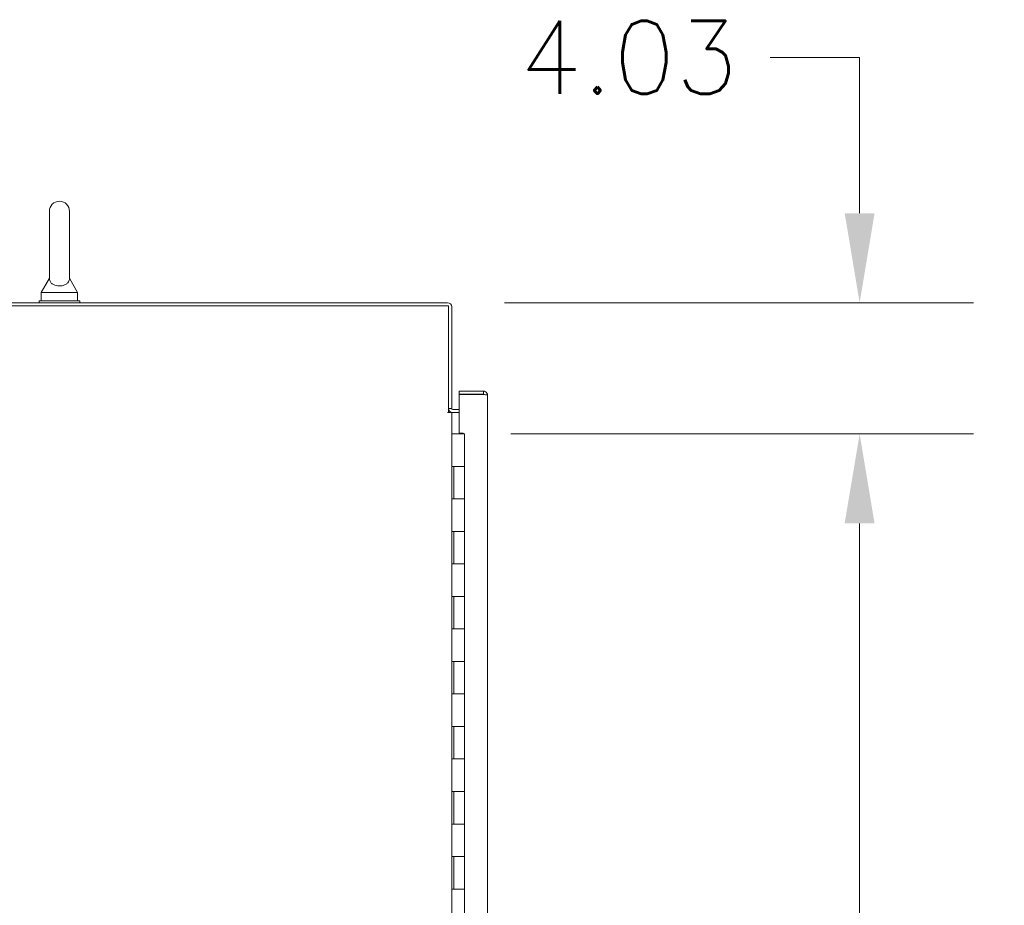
# Model space of a CAD drawing. Header units: inches. Extents: x 4 to 472, y 10 to 298.
# Tile 17 of 45: x 37 to 67, y 198 to 225. Entities that reach past the tile are written whole.
import ezdxf

# ---------------------------------------------------------------- set-up
doc = ezdxf.new("R2010")
doc.units = ezdxf.units.IN
doc.header["$LTSCALE"] = 28
doc.header["$MEASUREMENT"] = 0
doc.layers.add('Dimension (ANSI)', color=7, linetype='Continuous', lineweight=5)
doc.layers.add('Visible (ANSI)', color=7, linetype='Continuous', lineweight=5)
doc.styles.add('ROMANS', font='romans.shx')
doc.dimstyles.new('Default (ANSI)', dxfattribs={"dimscale": 28, "dimtxt": 0.08, "dimasz": 0.098425, "dimexe": 0.125, "dimexo": 0.0625, "dimgap": 0.031496, "dimtad": 0, "dimtih": 1, "dimtoh": 1, "dimrnd": 1e-08, "dimzin": 0, "dimdsep": 46, "dimtxsty": 'ROMANS', "dimcen": 0.09, "dimdle": 0.393701, "dimclrd": 256, "dimclre": 256, "dimclrt": 256, "dimadec": 0, "dimazin": 0, "dimtfac": 1.25, "dimtofl": 0, "dimtmove": 0, "dimatfit": 3, "dimfxl": 0, "dimtolj": 1, "dimtzin": 0, "dimlwd": -1, "dimlwe": -1, "dimarcsym": 0})

# ---------------------------------------------------------------- blocks, each defined once
blk = doc.blocks.new('*D19')
at = {"layer": 'Defpoints', "color": 0}
for p in [(49.872, 216.643), (50.068, 212.613), (62.541, 212.613)]:
    blk.add_point(p, dxfattribs=at)
at = {"layer": 'Dimension (ANSI)'}
for p, q in [((59.785, 224.19), (62.541, 224.19)), ((62.541, 224.19), (62.541, 222.155)), ((62.541, 219.399), (62.541, 222.155)), ((51.622, 216.643), (66.041, 216.643)), ((51.818, 212.613), (66.041, 212.613)), ((62.541, 209.858), (62.541, 207.102))]:
    blk.add_line(p, q, dxfattribs=at)
for points in [[(62.081, 219.399), (63, 219.399), (62.541, 216.643)], [(62.081, 209.858), (63, 209.858), (62.541, 212.613)]]:
    blk.add_solid(points, dxfattribs=at)
at = {"layer": 'Dimension (ANSI)', "insert": (52.076, 225.31), "char_height": 2.24, "attachment_point": 1, "style": 'ROMANS'}
blk.add_mtext('\\A1;4.03', dxfattribs=at)
blk = doc.blocks.new('*D30')
at = {"layer": 'Defpoints', "color": 0}
for p in [(50.392, 212.613), (50.392, 152.613), (62.541, 152.613)]:
    blk.add_point(p, dxfattribs=at)
at = {"layer": 'Dimension (ANSI)'}
for p, q in [((52.142, 212.613), (66.041, 212.613)), ((62.541, 209.858), (62.541, 188.349)), ((62.541, 155.369), (62.541, 176.878)), ((52.142, 152.613), (66.041, 152.613))]:
    blk.add_line(p, q, dxfattribs=at)
for points in [[(62.081, 209.858), (63, 209.858), (62.541, 212.613)], [(62.081, 155.369), (63, 155.369), (62.541, 152.613)]]:
    blk.add_solid(points, dxfattribs=at)
at = {"layer": 'Dimension (ANSI)', "insert": (62.541, 182.613), "char_height": 2.24, "attachment_point": 5, "style": 'ROMANS'}
blk.add_mtext('\\A1;60.00\\PCONT.\\PHINGE', dxfattribs=at)

msp = doc.modelspace()

# ---------------------------------------------------------------- linework, layer by layer
at = {"layer": 'Visible (ANSI)'}
for p, q in [((37.6241, 219.4555), (37.6241, 217.3955)), ((38.2441, 217.3955), (38.2441, 219.4555)), ((37.6241, 217.3955), (37.3741, 216.9555)), ((38.2441, 217.3955), (38.4941, 216.9555)), ((37.3741, 216.9555), (38.4941, 216.9555)), ((37.3741, 216.9555), (37.3741, 216.7055)), ((38.4941, 216.9555), (38.4941, 216.7055)), ((49.8716, 216.643), (25.9653, 216.643)), ((25.9653, 216.5493), (49.9029, 216.5493)), ((38.5591, 216.7055), (37.3091, 216.7055)), ((37.3091, 216.7055), (37.3091, 216.643)), ((38.5591, 216.7055), (38.5591, 216.643)), ((49.9029, 216.5493), (49.9029, 213.2682)), ((49.9966, 213.3929), (49.9966, 216.518)), ((50.9734, 213.9261), (50.2234, 213.9261)), ((50.2234, 213.8324), (50.2234, 213.9261)), ((50.9734, 213.8324), (50.2234, 213.8324)), ((50.2234, 212.6292), (50.2234, 213.8214)), ((50.2234, 213.8214), (50.9734, 213.8214)), ((50.9734, 213.8324), (50.9734, 213.9261)), ((51.0984, 213.8012), (51.0984, 151.4261)), ((49.8714, 213.268), (49.8714, 213.2682)), ((49.8714, 213.2682), (49.9029, 213.2682)), ((49.8716, 213.268), (49.8714, 213.268)), ((49.9966, 213.268), (49.8716, 213.268)), ((49.9029, 213.3929), (49.9966, 213.3929)), ((50.0278, 213.268), (49.9966, 213.268)), ((49.9966, 213.268), (49.9966, 151.893)), ((50.0278, 213.3617), (50.2234, 213.3617)), ((50.2234, 213.268), (50.0278, 213.268)), ((50.068, 212.6135), (49.9966, 212.6135)), ((50.068, 212.6135), (50.3917, 212.6135)), ((50.2234, 212.6292), (50.3484, 212.6292)), ((50.3484, 212.6292), (50.3484, 212.6135)), ((50.3917, 211.6135), (50.3917, 212.6135)), ((49.9994, 210.6135), (49.9994, 211.6135)), ((49.9994, 211.6135), (50.068, 211.6135)), ((50.0617, 210.6135), (50.0617, 211.6135)), ((50.3917, 211.6135), (50.068, 211.6135)), ((50.068, 211.6135), (50.3917, 211.6135)), ((50.3917, 210.6135), (50.3917, 211.6135)), ((50.068, 210.6135), (49.9994, 210.6135)), ((50.068, 210.6135), (50.3917, 210.6135)), ((50.3917, 210.6135), (50.068, 210.6135)), ((50.3917, 209.6135), (50.3917, 210.6135)), ((49.9994, 208.6135), (49.9994, 209.6135)), ((49.9994, 209.6135), (50.068, 209.6135)), ((50.0617, 208.6135), (50.0617, 209.6135)), ((50.3917, 209.6135), (50.068, 209.6135)), ((50.068, 209.6135), (50.3917, 209.6135)), ((50.3917, 208.6135), (50.3917, 209.6135)), ((50.068, 208.6135), (49.9994, 208.6135)), ((50.068, 208.6135), (50.3917, 208.6135)), ((50.3917, 208.6135), (50.068, 208.6135)), ((50.3917, 207.6135), (50.3917, 208.6135)), ((49.9994, 206.6135), (49.9994, 207.6135)), ((49.9994, 207.6135), (50.068, 207.6135)), ((50.0617, 206.6135), (50.0617, 207.6135)), ((50.3917, 207.6135), (50.068, 207.6135)), ((50.068, 207.6135), (50.3917, 207.6135)), ((50.3917, 206.6135), (50.3917, 207.6135)), ((50.068, 206.6135), (49.9994, 206.6135)), ((50.068, 206.6135), (50.3917, 206.6135)), ((50.3917, 206.6135), (50.068, 206.6135)), ((50.3917, 205.6135), (50.3917, 206.6135)), ((49.9994, 204.6135), (49.9994, 205.6135)), ((49.9994, 205.6135), (50.068, 205.6135)), ((50.0617, 204.6135), (50.0617, 205.6135)), ((50.3917, 205.6135), (50.068, 205.6135)), ((50.068, 205.6135), (50.3917, 205.6135)), ((50.3917, 204.6135), (50.3917, 205.6135)), ((50.068, 204.6135), (49.9994, 204.6135)), ((50.068, 204.6135), (50.3917, 204.6135)), ((50.3917, 204.6135), (50.068, 204.6135)), ((50.3917, 203.6135), (50.3917, 204.6135)), ((49.9994, 202.6135), (49.9994, 203.6135)), ((49.9994, 203.6135), (50.068, 203.6135)), ((50.0617, 202.6135), (50.0617, 203.6135)), ((50.3917, 203.6135), (50.068, 203.6135)), ((50.068, 203.6135), (50.3917, 203.6135)), ((50.3917, 202.6135), (50.3917, 203.6135)), ((50.068, 202.6135), (49.9994, 202.6135)), ((50.068, 202.6135), (50.3917, 202.6135)), ((50.3917, 202.6135), (50.068, 202.6135)), ((50.3917, 201.6135), (50.3917, 202.6135)), ((49.9994, 200.6135), (49.9994, 201.6135)), ((49.9994, 201.6135), (50.068, 201.6135)), ((50.0617, 200.6135), (50.0617, 201.6135)), ((50.3917, 201.6135), (50.068, 201.6135)), ((50.068, 201.6135), (50.3917, 201.6135)), ((50.3917, 200.6135), (50.3917, 201.6135)), ((50.068, 200.6135), (49.9994, 200.6135)), ((50.068, 200.6135), (50.3917, 200.6135)), ((50.3917, 200.6135), (50.068, 200.6135)), ((50.3917, 199.6135), (50.3917, 200.6135)), ((49.9994, 198.6135), (49.9994, 199.6135)), ((49.9994, 199.6135), (50.068, 199.6135)), ((50.0617, 198.6135), (50.0617, 199.6135)), ((50.3917, 199.6135), (50.068, 199.6135)), ((50.068, 199.6135), (50.3917, 199.6135)), ((50.3917, 198.6135), (50.3917, 199.6135)), ((50.068, 198.6135), (49.9994, 198.6135)), ((50.068, 198.6135), (50.3917, 198.6135)), ((50.3917, 198.6135), (50.068, 198.6135)), ((50.3917, 197.6135), (50.3917, 198.6135))]:
    msp.add_line(p, q, dxfattribs=at)
for centre, radius, start, end in [((37.9341, 219.4555), 0.31, 0, 180), ((49.8716, 216.518), 0.1249, 0, 90), ((50.0278, 213.3929), 0.1249, 180, 270), ((50.0278, 213.3929), 0.0312, 180, 270)]:
    msp.add_arc(centre, radius, start, end, dxfattribs=at)
for points, knots in [([(38.2441, 217.3955), (38.2441, 217.3955), (38.2441, 217.3939), (38.2439, 217.3842), (38.2433, 217.3715), (38.2363, 217.3325), (38.2245, 217.2954), (38.1718, 217.2361), (38.1452, 217.2165), (38.0879, 217.1875), (38.057, 217.1768), (37.9922, 217.1635), (37.9598, 217.1605), (37.8957, 217.1615), (37.8651, 217.1652), (37.8059, 217.1787), (37.7784, 217.1886), (37.7259, 217.2149), (37.7026, 217.2319), (37.6609, 217.2737), (37.6456, 217.2995), (37.6254, 217.3544), (37.6243, 217.3813), (37.6241, 217.394), (37.6241, 217.3955), (37.6241, 217.3955)], [0.9142381, 0.9142381, 0.9142381, 0.9142381, 0.9520549, 0.9520549, 1.0311037, 1.0311037, 1.1787345, 1.1787345, 1.276263, 1.276263, 1.362415, 1.362415, 1.4398265, 1.4398265, 1.5142017, 1.5142017, 1.5926848, 1.5926848, 1.6852455, 1.6852455, 1.8026878, 1.8026878, 1.9462224, 1.9462224, 1.9858069, 1.9858069, 1.9858069, 1.9858069]), ([(51.0984, 213.8012), (51.0984, 213.8448), (51.0736, 213.8877), (51.0357, 213.9095), (51.0169, 213.9203), (50.9952, 213.9261), (50.9734, 213.9261)], [0, 0, 0, 0, 1.04908, 1.04908, 1.04908, 1.5707963, 1.5707963, 1.5707963, 1.5707963]), ([(50.9991, 213.8184), (50.9938, 213.826), (50.9854, 213.8315), (50.9762, 213.8323), (50.9753, 213.8324), (50.9744, 213.8324), (50.9734, 213.8324)], [0.59510147, 0.59510147, 0.59510147, 0.59510147, 1.48347479, 1.48347479, 1.48347479, 1.57079633, 1.57079633, 1.57079633, 1.57079633]), ([(50.9734, 213.8214), (51.0171, 213.8169), (51.06, 213.8124), (51.0818, 213.8079), (51.0926, 213.8056), (51.0984, 213.8034), (51.0984, 213.8012)], [0, 0, 0, 0, 1.04908, 1.04908, 1.04908, 1.5707963, 1.5707963, 1.5707963, 1.5707963])]:
    msp.add_open_spline(points, degree=3, knots=knots, dxfattribs=at)

# ---------------------------------------------------------------- dimensions: what is measured, and where the dimension line sits
at = {"layer": 'Dimension (ANSI)'}
dim = msp.add_linear_dim(base=(62.5407, 212.6135), p1=(49.8716, 216.643), p2=(50.068, 212.6135), angle=90, dimstyle='Default (ANSI)', override={"dimdec": 2, "dimtp": 0, "dimtm": 0, "dimtdec": 2, "dimtmove": 1, "dimatfit": 1}, dxfattribs=at)
dim.commit()
dim.dimension.update_dxf_attribs({"geometry": '*D19', "text_midpoint": (62.3738, 224.1899), "dimtype": 160})
dim = msp.add_linear_dim(base=(62.5407, 152.6135), p1=(50.3917, 212.6135), p2=(50.3917, 152.6135), angle=270, text='<>\\PCONT.\\PHINGE', dimstyle='Default (ANSI)', override={"dimdec": 2, "dimtp": 0, "dimtm": 0, "dimtdec": 2, "dimatfit": 1}, dxfattribs=at)
dim.commit()
dim.dimension.update_dxf_attribs({"geometry": '*D30', "text_midpoint": (62.5407, 182.6135), "dimtype": 160})

doc.saveas('drawing.dxf')
